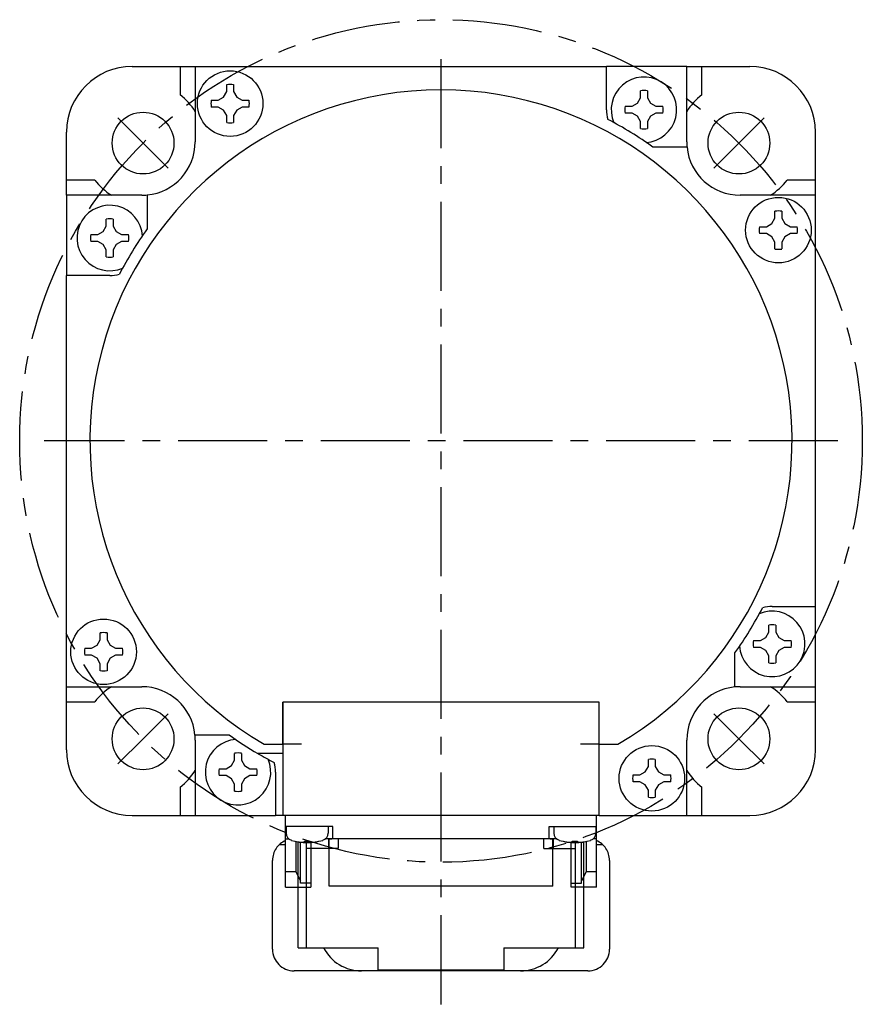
# Model space of a CAD drawing. Header units: millimetres. Extents: x 67 to 549, y 276 to 388.
# Tile 1 of 5: x 67 to 157, y 276 to 381. Entities that reach past the tile are written whole.
import ezdxf

# ---------------------------------------------------------------- set-up
doc = ezdxf.new("R2010")
doc.units = ezdxf.units.MM
doc.linetypes.add('CENTER', pattern=[50.8, 31.75, -6.35, 6.35, -6.35])
doc.linetypes.add('PHANTOM', pattern=[63.5, 31.75, -6.35, 6.35, -6.35, 6.35, -6.35])
doc.layers.add('CTR', color=2, linetype='CENTER')
doc.layers.add('PHANTOM', color=3, linetype='PHANTOM')

msp = doc.modelspace()

# ---------------------------------------------------------------- linework, layer by layer
for p, q in [((79, 376), (129.68, 376)), ((84.13, 376), (84.13, 372.98)), ((85.75, 376), (85.75, 367.95)), ((129.68, 371.38), (129.68, 376)), ((138.25, 376), (129.68, 376)), ((138.25, 367.95), (138.25, 376)), ((138.25, 376), (145, 376)), ((139.87, 372.98), (139.87, 376)), ((89.11, 373.32), (89.11, 374.06)), ((89.85, 374.06), (89.85, 373.32)), ((133.31, 372.66), (133.31, 373.4)), ((134.05, 373.4), (134.05, 372.66)), ((87.46, 372.41), (88.2, 372.41)), ((88.2, 372.41), (88.78, 372.74)), ((88.78, 372.74), (89.11, 373.32)), ((89.85, 373.32), (90.18, 372.74)), ((90.18, 372.74), (90.75, 372.41)), ((90.75, 372.41), (91.49, 372.41)), ((132.98, 372.09), (133.31, 372.66)), ((134.05, 372.66), (134.39, 372.09)), ((88.2, 371.67), (87.46, 371.67)), ((88.78, 371.34), (88.2, 371.67)), ((89.11, 370.77), (88.78, 371.34)), ((90.18, 371.34), (89.85, 370.77)), ((90.75, 371.67), (90.18, 371.34)), ((91.49, 371.67), (90.75, 371.67)), ((131.67, 371.75), (132.41, 371.75)), ((132.41, 371.75), (132.98, 372.09)), ((134.39, 372.09), (134.96, 371.75)), ((134.96, 371.75), (135.7, 371.75)), ((89.11, 370.03), (89.11, 370.77)), ((89.85, 370.77), (89.85, 370.03)), ((132.41, 371.01), (131.67, 371.01)), ((132.98, 370.68), (132.41, 371.01)), ((133.31, 370.11), (132.98, 370.68)), ((134.39, 370.68), (134.05, 370.11)), ((134.96, 371.01), (134.39, 370.68)), ((135.7, 371.01), (134.96, 371.01)), ((133.31, 369.37), (133.31, 370.11)), ((134.05, 370.11), (134.05, 369.37)), ((72, 362.25), (72, 369)), ((152, 318.32), (152, 369)), ((138.28, 367.38), (134.64, 367.38)), ((75.02, 363.87), (72, 363.87)), ((152, 363.87), (148.98, 363.87)), ((72, 362.25), (72, 353.68)), ((80.05, 362.25), (72, 362.25)), ((80.62, 362.28), (80.62, 358.64)), ((152, 362.25), (143.95, 362.25)), ((147.34, 359.22), (147.67, 359.8)), ((147.67, 359.8), (147.67, 360.54)), ((148.41, 360.54), (148.41, 359.8)), ((148.41, 359.8), (148.74, 359.22)), ((75.91, 358.39), (76.25, 358.96)), ((76.25, 358.96), (76.25, 359.7)), ((76.99, 359.7), (76.99, 358.96)), ((76.99, 358.96), (77.32, 358.39)), ((146.03, 358.89), (146.77, 358.89)), ((146.77, 358.89), (147.34, 359.22)), ((148.74, 359.22), (149.32, 358.89)), ((149.32, 358.89), (150.06, 358.89)), ((74.6, 358.05), (75.34, 358.05)), ((75.34, 358.05), (75.91, 358.39)), ((77.32, 358.39), (77.89, 358.05)), ((77.89, 358.05), (78.63, 358.05)), ((146.77, 358.15), (146.03, 358.15)), ((147.34, 357.82), (146.77, 358.15)), ((147.67, 357.25), (147.34, 357.82)), ((148.74, 357.82), (148.41, 357.25)), ((149.32, 358.15), (148.74, 357.82)), ((150.06, 358.15), (149.32, 358.15)), ((75.34, 357.31), (74.6, 357.31)), ((75.91, 356.98), (75.34, 357.31)), ((76.25, 356.41), (75.91, 356.98)), ((77.32, 356.98), (76.99, 356.41)), ((77.89, 357.31), (77.32, 356.98)), ((78.63, 357.31), (77.89, 357.31)), ((147.67, 356.51), (147.67, 357.25)), ((148.41, 357.25), (148.41, 356.51)), ((76.25, 355.67), (76.25, 356.41)), ((76.99, 356.41), (76.99, 355.67)), ((72, 303), (72, 353.68)), ((76.62, 353.68), (72, 353.68)), ((147.38, 318.32), (152, 318.32)), ((152, 309.75), (152, 318.32)), ((146.68, 315.02), (147.01, 315.59)), ((147.01, 315.59), (147.01, 316.33)), ((147.75, 316.33), (147.75, 315.59)), ((147.75, 315.59), (148.09, 315.02)), ((75.26, 314.18), (75.59, 314.75)), ((75.59, 314.75), (75.59, 315.49)), ((76.33, 315.49), (76.33, 314.75)), ((76.33, 314.75), (76.66, 314.18)), ((145.37, 314.69), (146.11, 314.69)), ((146.11, 314.69), (146.68, 315.02)), ((148.09, 315.02), (148.66, 314.69)), ((148.66, 314.69), (149.4, 314.69)), ((73.94, 313.85), (74.68, 313.85)), ((74.68, 313.85), (75.26, 314.18)), ((76.66, 314.18), (77.23, 313.85)), ((77.23, 313.85), (77.97, 313.85)), ((146.11, 313.95), (145.37, 313.95)), ((146.68, 313.61), (146.11, 313.95)), ((147.01, 313.04), (146.68, 313.61)), ((148.09, 313.61), (147.75, 313.04)), ((148.66, 313.95), (148.09, 313.61)), ((149.4, 313.95), (148.66, 313.95)), ((74.68, 313.11), (73.94, 313.11)), ((75.26, 312.78), (74.68, 313.11)), ((75.59, 312.2), (75.26, 312.78)), ((76.66, 312.78), (76.33, 312.2)), ((77.23, 313.11), (76.66, 312.78)), ((77.97, 313.11), (77.23, 313.11)), ((143.38, 309.72), (143.38, 313.36)), ((147.01, 312.3), (147.01, 313.04)), ((147.75, 313.04), (147.75, 312.3)), ((75.59, 311.46), (75.59, 312.2)), ((76.33, 312.2), (76.33, 311.46)), ((72, 309.75), (80.05, 309.75)), ((143.95, 309.75), (152, 309.75)), ((152, 303), (152, 309.75)), ((72, 308.13), (75.02, 308.13)), ((95.1, 308.1), (95.1, 296)), ((95.1, 303.6), (95.1, 308.1)), ((128.9, 308.1), (95.1, 308.1)), ((128.9, 303.6), (128.9, 308.1)), ((128.9, 296), (128.9, 308.1)), ((148.98, 308.13), (152, 308.13)), ((85.72, 304.62), (89.36, 304.62)), ((85.75, 304.05), (85.75, 296)), ((138.25, 296), (138.25, 304.05)), ((93.12, 303.6), (95.1, 303.6)), ((97.1, 303.6), (95.1, 303.6)), ((128.9, 303.6), (126.9, 303.6)), ((128.9, 303.6), (130.88, 303.6)), ((89.61, 301.32), (89.95, 301.89)), ((89.95, 301.89), (89.95, 302.63)), ((90.69, 302.63), (90.69, 301.89)), ((90.69, 301.89), (91.02, 301.32)), ((95.1, 302.6), (92.45, 302.6)), ((134.15, 301.23), (134.15, 301.97)), ((134.89, 301.97), (134.89, 301.23)), ((88.3, 300.99), (89.04, 300.99)), ((89.04, 300.99), (89.61, 301.32)), ((91.02, 301.32), (91.59, 300.99)), ((91.59, 300.99), (92.33, 300.99)), ((133.82, 300.66), (134.15, 301.23)), ((134.89, 301.23), (135.22, 300.66)), ((89.04, 300.25), (88.3, 300.25)), ((89.61, 299.91), (89.04, 300.25)), ((89.95, 299.34), (89.61, 299.91)), ((91.02, 299.91), (90.69, 299.34)), ((91.59, 300.25), (91.02, 299.91)), ((92.33, 300.25), (91.59, 300.25)), ((94.32, 300.62), (94.32, 296)), ((132.51, 300.33), (133.25, 300.33)), ((133.25, 300.33), (133.82, 300.66)), ((135.22, 300.66), (135.8, 300.33)), ((135.8, 300.33), (136.54, 300.33)), ((84.13, 299.02), (84.13, 296)), ((89.95, 298.6), (89.95, 299.34)), ((90.69, 299.34), (90.69, 298.6)), ((133.25, 299.59), (132.51, 299.59)), ((133.82, 299.26), (133.25, 299.59)), ((134.15, 298.68), (133.82, 299.26)), ((135.22, 299.26), (134.89, 298.68)), ((135.8, 299.59), (135.22, 299.26)), ((136.54, 299.59), (135.8, 299.59)), ((139.87, 296), (139.87, 299.02)), ((134.15, 297.94), (134.15, 298.68)), ((134.89, 298.68), (134.89, 297.94)), ((79, 296), (85.75, 296)), ((85.75, 296), (94.32, 296)), ((95.1, 296), (94.32, 296)), ((128.9, 296), (95.1, 296)), ((95.4, 288.35), (95.4, 296)), ((128.6, 288.35), (128.6, 296)), ((128.9, 296), (145, 296)), ((100.45, 294.8), (95.4, 294.8)), ((95.45, 294.8), (95.45, 294.11)), ((99.95, 294.8), (99.95, 294.11)), ((100.45, 293.5), (100.45, 294.8)), ((123.55, 294.8), (128.6, 294.8)), ((123.55, 293.5), (123.55, 294.8)), ((124.05, 294.8), (124.05, 294.11)), ((128.55, 294.8), (128.55, 294.11)), ((95.4, 293.5), (95.73, 293.5)), ((124.33, 293.5), (99.67, 293.5)), ((100.05, 288.45), (100.05, 293.5)), ((123.95, 288.45), (123.95, 293.5)), ((128.6, 293.5), (128.27, 293.5)), ((96.4, 293.24), (96.43, 293.24)), ((96.49, 293.23), (96.49, 289.96)), ((97, 288.75), (97, 293.15)), ((97.42, 293.24), (97.98, 293.24)), ((97.42, 293.15), (97.42, 293.24)), ((97.98, 293.24), (97.98, 293.15)), ((98.1, 293.12), (98.1, 288.35)), ((98.97, 293.24), (99, 293.24)), ((125, 293.24), (125.03, 293.24)), ((125.9, 288.35), (125.9, 293.12)), ((126.02, 293.24), (126.58, 293.24)), ((126.02, 293.15), (126.02, 293.24)), ((126.58, 293.24), (126.58, 293.15)), ((127, 288.75), (127, 293.15)), ((127.51, 293.23), (127.51, 289.96)), ((127.57, 293.24), (127.6, 293.24)), ((96.49, 289.96), (95.4, 289.96)), ((96.49, 289.96), (97, 289.01)), ((127.51, 289.96), (127, 289.01)), ((128.6, 289.96), (127.51, 289.96)), ((95.4, 288.35), (98.1, 288.35)), ((98.1, 288.75), (97, 288.75)), ((123.95, 288.45), (100.05, 288.45)), ((125.9, 288.75), (127, 288.75)), ((128.6, 288.35), (125.9, 288.35))]:
    msp.add_line(p, q)
for centre, radius in [((89.48, 372.04), 3.5), ((80.18, 367.82), 3.3), ((143.82, 367.82), 3.3), ((148.04, 358.52), 3.5), ((75.96, 313.48), 3.5), ((80.18, 304.18), 3.3), ((143.82, 304.18), 3.3), ((134.52, 299.96), 3.5)]:
    msp.add_circle(centre, radius)
for centre, radius, start, end in [((79, 369), 7, 90, 180), ((145, 369), 7, 0, 90), ((133.68, 371.38), 3.5, 273.6799, 203.4327), ((112, 336), 37.5, 300.2313, 239.7687), ((89.48, 372.04), 2.05, 79.6018, 100.3982), ((133.68, 371.38), 2.05, 79.6018, 100.3982), ((80.18, 367.82), 6.5, 31.0305, 52.5414), ((89.48, 372.04), 2.05, 169.6018, 190.3982), ((89.48, 372.04), 2.05, 349.6018, 10.3982), ((143.82, 367.82), 6.5, 127.4586, 148.9695), ((133.68, 371.38), 4, 180, 194.9338), ((133.68, 371.38), 2.05, 169.6018, 190.3982), ((133.68, 371.38), 2.05, 349.6018, 10.3982), ((112, 336), 38.7, 54.1909, 62.5849), ((89.48, 372.04), 2.05, 259.6018, 280.3982), ((133.68, 371.38), 2.05, 259.6018, 280.3982), ((80.05, 367.95), 5.7, 275.693, 0), ((143.95, 367.95), 5.7, 180, 185.693), ((143.95, 367.95), 5.7, 185.693, 270), ((80.18, 367.82), 6.5, 217.4586, 238.9695), ((143.82, 367.82), 6.5, 301.0305, 322.5414), ((80.05, 367.95), 5.7, 270, 275.693), ((76.62, 357.68), 3.5, 3.5397, 293.425), ((76.62, 357.68), 2.05, 79.6018, 100.3982), ((148.04, 358.52), 2.05, 79.6018, 100.3982), ((148.04, 358.52), 2.05, 169.6018, 190.3982), ((148.04, 358.52), 2.05, 349.6018, 10.3982), ((76.62, 357.68), 2.05, 169.6018, 190.3982), ((112, 336), 38.7, 144.1909, 152.5849), ((76.62, 357.68), 2.05, 349.6018, 10.3982), ((76.62, 357.68), 2.05, 259.6018, 280.3982), ((148.04, 358.52), 2.05, 259.6018, 280.3982), ((76.62, 357.68), 4, 270, 284.9338), ((112, 336), 38.7, 324.1909, 332.5849), ((147.38, 314.32), 3.5, 183.5397, 113.425), ((147.38, 314.32), 4, 90, 104.9338), ((147.38, 314.32), 2.05, 79.6018, 100.3982), ((75.96, 313.48), 2.05, 79.6018, 100.3982), ((147.38, 314.32), 2.05, 169.6018, 190.3982), ((147.38, 314.32), 2.05, 349.6018, 10.3982), ((75.96, 313.48), 2.05, 169.6018, 190.3982), ((75.96, 313.48), 2.05, 349.6018, 10.3982), ((75.96, 313.48), 2.05, 259.6018, 280.3982), ((147.38, 314.32), 2.05, 259.6018, 280.3982), ((80.18, 304.18), 6.5, 121.0305, 142.5414), ((80.05, 304.05), 5.7, 5.693, 90), ((143.95, 304.05), 5.7, 95.693, 180), ((143.95, 304.05), 5.7, 90, 95.693), ((143.82, 304.18), 6.5, 37.4586, 58.9695), ((80.05, 304.05), 5.7, 0, 5.693), ((90.32, 300.62), 3.5, 93.7414, 23.4327), ((112, 336), 38.7, 234.1909, 239.6607), ((79, 303), 7, 180, 270), ((145, 303), 7, 270, 0), ((90.32, 300.62), 2.05, 79.6018, 100.3982), ((112, 336), 38.7, 239.6763, 242.5849), ((134.52, 299.96), 2.05, 79.6018, 100.3982), ((80.18, 304.18), 6.5, 307.4586, 328.9695), ((90.32, 300.62), 2.05, 169.6018, 190.3982), ((90.32, 300.62), 2.05, 349.6018, 10.3982), ((90.32, 300.62), 4, 0, 14.9338), ((143.82, 304.18), 6.5, 211.0305, 232.5414), ((134.52, 299.96), 2.05, 169.6018, 190.3982), ((134.52, 299.96), 2.05, 349.6018, 10.3982), ((90.32, 300.62), 2.05, 259.6018, 280.3982), ((134.52, 299.96), 2.05, 259.6018, 280.3982), ((96.25, 294.11), 0.8, 180, 253.8086), ((99.15, 294.11), 0.8, 286.1914, 0), ((124.85, 294.11), 0.8, 180, 253.8086), ((127.75, 294.11), 0.8, 286.1914, 0), ((97.7, 299.1), 6, 253.8086, 286.1914), ((97.7, 299.1), 5.99, 257.7714, 263.1989), ((97.7, 299.1), 5.99, 276.8011, 282.2286), ((126.3, 299.1), 6, 253.8086, 286.1914), ((126.3, 299.1), 5.99, 257.7714, 263.1989), ((126.3, 299.1), 5.99, 276.8011, 282.2286)]:
    msp.add_arc(centre, radius, start, end)
for points, knots in [([(96.99, 293.15), (96.99, 293.15), (97, 293.15), (97.01, 293.15), (97.02, 293.15), (97.02, 293.15), (97.02, 293.15), (97.03, 293.15), (97.03, 293.15), (97.03, 293.14), (97.04, 293.14), (97.05, 293.14), (97.06, 293.14), (97.07, 293.14), (97.08, 293.14), (97.08, 293.14), (97.08, 293.14), (97.09, 293.14), (97.09, 293.14), (97.1, 293.14), (97.1, 293.14), (97.11, 293.14), (97.11, 293.14), (97.11, 293.14), (97.12, 293.14), (97.12, 293.14), (97.12, 293.14), (97.13, 293.14), (97.14, 293.14), (97.15, 293.14), (97.16, 293.14), (97.16, 293.14), (97.17, 293.14), (97.17, 293.14), (97.17, 293.14), (97.18, 293.14), (97.18, 293.14), (97.19, 293.13), (97.2, 293.13), (97.2, 293.13), (97.2, 293.13), (97.21, 293.13), (97.21, 293.13), (97.22, 293.13), (97.22, 293.13), (97.23, 293.13), (97.25, 293.13), (97.26, 293.13), (97.26, 293.13)], [0, 0, 0, 0, 0.0625, 0.09375, 0.125, 0.140625, 0.15625, 0.164062, 0.171875, 0.1875, 0.21875, 0.25, 0.28125, 0.3125, 0.328125, 0.335938, 0.34375, 0.359375, 0.375, 0.40625, 0.4375, 0.46875, 0.484375, 0.492188, 0.5, 0.507812, 0.515625, 0.53125, 0.5625, 0.59375, 0.625, 0.640625, 0.65625, 0.664062, 0.671875, 0.6875, 0.71875, 0.75, 0.78125, 0.8125, 0.828125, 0.835938, 0.84375, 0.859375, 0.875, 0.90625, 0.9375, 1, 1, 1, 1]), ([(97.26, 293.13), (97.27, 293.13), (97.27, 293.13), (97.28, 293.13), (97.28, 293.13), (97.28, 293.13), (97.29, 293.13), (97.29, 293.13), (97.3, 293.13), (97.31, 293.13), (97.31, 293.14), (97.31, 293.14), (97.32, 293.14), (97.32, 293.14), (97.32, 293.14), (97.33, 293.14), (97.33, 293.14), (97.33, 293.14), (97.34, 293.14), (97.34, 293.14), (97.34, 293.14), (97.35, 293.14), (97.35, 293.14), (97.36, 293.14), (97.36, 293.14), (97.37, 293.14), (97.37, 293.14), (97.37, 293.14), (97.38, 293.14), (97.38, 293.14), (97.38, 293.14), (97.39, 293.14), (97.39, 293.14), (97.39, 293.14), (97.4, 293.15), (97.41, 293.15), (97.42, 293.15), (97.42, 293.15)], [0, 0, 0, 0, 0.0625, 0.125, 0.15625, 0.171875, 0.1875, 0.21875, 0.25, 0.28125, 0.3125, 0.328125, 0.34375, 0.375, 0.40625, 0.4375, 0.46875, 0.484375, 0.5, 0.515625, 0.53125, 0.5625, 0.59375, 0.625, 0.65625, 0.671875, 0.6875, 0.71875, 0.75, 0.78125, 0.8125, 0.828125, 0.84375, 0.859375, 0.875, 0.9375, 1, 1, 1, 1]), ([(97.98, 293.15), (97.98, 293.15), (97.99, 293.15), (97.99, 293.15), (98, 293.15), (98, 293.15), (98.01, 293.14), (98.01, 293.14), (98.02, 293.14), (98.02, 293.14), (98.03, 293.14), (98.03, 293.14), (98.03, 293.14), (98.04, 293.14), (98.04, 293.14), (98.04, 293.14), (98.05, 293.14), (98.05, 293.14), (98.05, 293.14), (98.06, 293.14), (98.06, 293.14), (98.06, 293.14), (98.07, 293.14), (98.08, 293.14), (98.08, 293.14), (98.08, 293.14), (98.09, 293.14), (98.09, 293.14), (98.09, 293.13), (98.1, 293.13), (98.1, 293.13), (98.1, 293.13), (98.11, 293.13), (98.11, 293.13), (98.12, 293.13), (98.12, 293.13), (98.13, 293.13), (98.14, 293.13)], [0, 0, 0, 0, 0.0625, 0.125, 0.15625, 0.171875, 0.1875, 0.21875, 0.25, 0.28125, 0.3125, 0.328125, 0.34375, 0.375, 0.40625, 0.4375, 0.46875, 0.484375, 0.5, 0.515625, 0.53125, 0.5625, 0.59375, 0.625, 0.65625, 0.671875, 0.6875, 0.71875, 0.75, 0.78125, 0.8125, 0.828125, 0.84375, 0.859375, 0.875, 0.9375, 1, 1, 1, 1]), ([(98.14, 293.13), (98.14, 293.13), (98.15, 293.13), (98.16, 293.13), (98.16, 293.13), (98.17, 293.13), (98.17, 293.13), (98.17, 293.13), (98.18, 293.13), (98.18, 293.13), (98.19, 293.13), (98.2, 293.13), (98.21, 293.13), (98.22, 293.14), (98.22, 293.14), (98.23, 293.14), (98.23, 293.14), (98.23, 293.14), (98.24, 293.14), (98.24, 293.14), (98.25, 293.14), (98.26, 293.14), (98.26, 293.14), (98.26, 293.14), (98.26, 293.14), (98.27, 293.14), (98.27, 293.14), (98.28, 293.14), (98.28, 293.14), (98.29, 293.14), (98.3, 293.14), (98.31, 293.14), (98.31, 293.14), (98.32, 293.14), (98.32, 293.14), (98.32, 293.14), (98.33, 293.14), (98.34, 293.14), (98.34, 293.14), (98.35, 293.14), (98.35, 293.14), (98.35, 293.14), (98.36, 293.14), (98.36, 293.14), (98.37, 293.15), (98.38, 293.15), (98.39, 293.15), (98.4, 293.15), (98.41, 293.15)], [0, 0, 0, 0, 0.0625, 0.09375, 0.125, 0.140625, 0.15625, 0.164062, 0.171875, 0.1875, 0.21875, 0.25, 0.28125, 0.3125, 0.328125, 0.335938, 0.34375, 0.359375, 0.375, 0.40625, 0.4375, 0.46875, 0.484375, 0.492188, 0.5, 0.507812, 0.515625, 0.53125, 0.5625, 0.59375, 0.625, 0.640625, 0.65625, 0.664062, 0.671875, 0.6875, 0.71875, 0.75, 0.78125, 0.8125, 0.828125, 0.835938, 0.84375, 0.859375, 0.875, 0.90625, 0.9375, 1, 1, 1, 1]), ([(125.59, 293.15), (125.59, 293.15), (125.6, 293.15), (125.61, 293.15), (125.62, 293.15), (125.62, 293.15), (125.62, 293.15), (125.63, 293.15), (125.63, 293.15), (125.63, 293.14), (125.64, 293.14), (125.65, 293.14), (125.66, 293.14), (125.67, 293.14), (125.68, 293.14), (125.68, 293.14), (125.68, 293.14), (125.69, 293.14), (125.69, 293.14), (125.7, 293.14), (125.7, 293.14), (125.71, 293.14), (125.71, 293.14), (125.71, 293.14), (125.72, 293.14), (125.72, 293.14), (125.72, 293.14), (125.73, 293.14), (125.74, 293.14), (125.75, 293.14), (125.76, 293.14), (125.76, 293.14), (125.77, 293.14), (125.77, 293.14), (125.77, 293.14), (125.78, 293.14), (125.78, 293.14), (125.79, 293.13), (125.8, 293.13), (125.8, 293.13), (125.8, 293.13), (125.81, 293.13), (125.81, 293.13), (125.82, 293.13), (125.82, 293.13), (125.83, 293.13), (125.85, 293.13), (125.86, 293.13), (125.86, 293.13)], [0, 0, 0, 0, 0.0625, 0.09375, 0.125, 0.140625, 0.15625, 0.164062, 0.171875, 0.1875, 0.21875, 0.25, 0.28125, 0.3125, 0.328125, 0.335938, 0.34375, 0.359375, 0.375, 0.40625, 0.4375, 0.46875, 0.484375, 0.492188, 0.5, 0.507812, 0.515625, 0.53125, 0.5625, 0.59375, 0.625, 0.640625, 0.65625, 0.664062, 0.671875, 0.6875, 0.71875, 0.75, 0.78125, 0.8125, 0.828125, 0.835938, 0.84375, 0.859375, 0.875, 0.90625, 0.9375, 1, 1, 1, 1]), ([(125.86, 293.13), (125.87, 293.13), (125.87, 293.13), (125.88, 293.13), (125.88, 293.13), (125.88, 293.13), (125.89, 293.13), (125.89, 293.13), (125.9, 293.13), (125.91, 293.13), (125.91, 293.14), (125.91, 293.14), (125.92, 293.14), (125.92, 293.14), (125.92, 293.14), (125.93, 293.14), (125.93, 293.14), (125.93, 293.14), (125.94, 293.14), (125.94, 293.14), (125.94, 293.14), (125.95, 293.14), (125.95, 293.14), (125.96, 293.14), (125.96, 293.14), (125.97, 293.14), (125.97, 293.14), (125.97, 293.14), (125.98, 293.14), (125.98, 293.14), (125.98, 293.14), (125.99, 293.14), (125.99, 293.14), (125.99, 293.14), (126, 293.15), (126.01, 293.15), (126.02, 293.15), (126.02, 293.15)], [0, 0, 0, 0, 0.0625, 0.125, 0.15625, 0.171875, 0.1875, 0.21875, 0.25, 0.28125, 0.3125, 0.328125, 0.34375, 0.375, 0.40625, 0.4375, 0.46875, 0.484375, 0.5, 0.515625, 0.53125, 0.5625, 0.59375, 0.625, 0.65625, 0.671875, 0.6875, 0.71875, 0.75, 0.78125, 0.8125, 0.828125, 0.84375, 0.859375, 0.875, 0.9375, 1, 1, 1, 1]), ([(126.58, 293.15), (126.58, 293.15), (126.59, 293.15), (126.59, 293.15), (126.6, 293.15), (126.6, 293.15), (126.61, 293.14), (126.61, 293.14), (126.62, 293.14), (126.62, 293.14), (126.63, 293.14), (126.63, 293.14), (126.63, 293.14), (126.64, 293.14), (126.64, 293.14), (126.64, 293.14), (126.65, 293.14), (126.65, 293.14), (126.65, 293.14), (126.66, 293.14), (126.66, 293.14), (126.66, 293.14), (126.67, 293.14), (126.68, 293.14), (126.68, 293.14), (126.68, 293.14), (126.69, 293.14), (126.69, 293.14), (126.69, 293.13), (126.7, 293.13), (126.7, 293.13), (126.7, 293.13), (126.71, 293.13), (126.71, 293.13), (126.72, 293.13), (126.72, 293.13), (126.73, 293.13), (126.74, 293.13)], [0, 0, 0, 0, 0.0625, 0.125, 0.15625, 0.171875, 0.1875, 0.21875, 0.25, 0.28125, 0.3125, 0.328125, 0.34375, 0.375, 0.40625, 0.4375, 0.46875, 0.484375, 0.5, 0.515625, 0.53125, 0.5625, 0.59375, 0.625, 0.65625, 0.671875, 0.6875, 0.71875, 0.75, 0.78125, 0.8125, 0.828125, 0.84375, 0.859375, 0.875, 0.9375, 1, 1, 1, 1]), ([(126.74, 293.13), (126.74, 293.13), (126.75, 293.13), (126.76, 293.13), (126.76, 293.13), (126.77, 293.13), (126.77, 293.13), (126.77, 293.13), (126.78, 293.13), (126.78, 293.13), (126.79, 293.13), (126.8, 293.13), (126.81, 293.13), (126.82, 293.14), (126.82, 293.14), (126.83, 293.14), (126.83, 293.14), (126.83, 293.14), (126.84, 293.14), (126.84, 293.14), (126.85, 293.14), (126.86, 293.14), (126.86, 293.14), (126.86, 293.14), (126.86, 293.14), (126.87, 293.14), (126.87, 293.14), (126.88, 293.14), (126.88, 293.14), (126.89, 293.14), (126.9, 293.14), (126.91, 293.14), (126.91, 293.14), (126.92, 293.14), (126.92, 293.14), (126.92, 293.14), (126.93, 293.14), (126.94, 293.14), (126.94, 293.14), (126.95, 293.14), (126.95, 293.14), (126.95, 293.14), (126.96, 293.14), (126.96, 293.14), (126.97, 293.15), (126.98, 293.15), (126.99, 293.15), (127, 293.15), (127.01, 293.15)], [0, 0, 0, 0, 0.0625, 0.09375, 0.125, 0.140625, 0.15625, 0.164062, 0.171875, 0.1875, 0.21875, 0.25, 0.28125, 0.3125, 0.328125, 0.335938, 0.34375, 0.359375, 0.375, 0.40625, 0.4375, 0.46875, 0.484375, 0.492188, 0.5, 0.507812, 0.515625, 0.53125, 0.5625, 0.59375, 0.625, 0.640625, 0.65625, 0.664062, 0.671875, 0.6875, 0.71875, 0.75, 0.78125, 0.8125, 0.828125, 0.835938, 0.84375, 0.859375, 0.875, 0.90625, 0.9375, 1, 1, 1, 1])]:
    msp.add_open_spline(points, degree=3, knots=knots)
at = {"layer": 'CTR', "ltscale": 0.3}
for p, q in [((112, 275.82), (112, 378.4)), ((80.18, 367.82), (77.5, 370.5)), ((143.82, 367.82), (146.5, 370.5)), ((80.18, 367.82), (82.86, 365.14)), ((143.82, 367.82), (141.14, 365.14)), ((154.4, 336), (69.6, 336)), ((80.18, 304.18), (82.86, 306.86)), ((143.82, 304.18), (141.14, 306.86)), ((80.18, 304.18), (77.5, 301.5)), ((143.82, 304.18), (146.5, 301.5))]:
    msp.add_line(p, q, dxfattribs=at)
msp.add_circle((112, 336), 45, dxfattribs=at)
at = {"layer": 'PHANTOM'}
for p, q in [((100, 293.5), (100.33, 293.5)), ((100, 293.5), (100, 292.45)), ((101, 293.5), (101, 292.45)), ((123, 292.45), (123, 293.5)), ((123.67, 293.5), (124, 293.5)), ((124, 292.45), (124, 293.5)), ((94.75, 292.9), (95.4, 292.9)), ((96.75, 281.85), (96.75, 293.18)), ((97.65, 281.85), (97.65, 293.1)), ((101, 292.45), (97.65, 292.45)), ((123, 292.45), (126.35, 292.45)), ((126.35, 281.85), (126.35, 293.1)), ((127.25, 281.85), (127.25, 293.18)), ((128.6, 292.9), (129.25, 292.9)), ((94, 281.7), (94, 291.2)), ((130, 291.2), (130, 281.7)), ((96.75, 281.85), (103.7, 281.85)), ((103.7, 281.85), (105.3, 281.85)), ((105.3, 279.5), (105.3, 281.85)), ((118.7, 281.85), (120.3, 281.85)), ((118.7, 281.85), (118.7, 279.5)), ((120.3, 281.85), (127.25, 281.85)), ((127.7, 279.4), (96.3, 279.4)), ((105.3, 279.5), (118.7, 279.5))]:
    msp.add_line(p, q, dxfattribs=at)
for centre, radius, start, end in [((96.3, 291.2), 2.3, 113.0432, 180), ((127.7, 291.2), 2.3, 0, 66.9568), ((96.3, 281.7), 2.3, 180, 270), ((103.5, 283.95), 4.55, 207.5018, 270), ((120.5, 283.95), 4.55, 270, 332.4982), ((127.7, 281.7), 2.3, 270, 0)]:
    msp.add_arc(centre, radius, start, end, dxfattribs=at)

doc.saveas('drawing.dxf')
